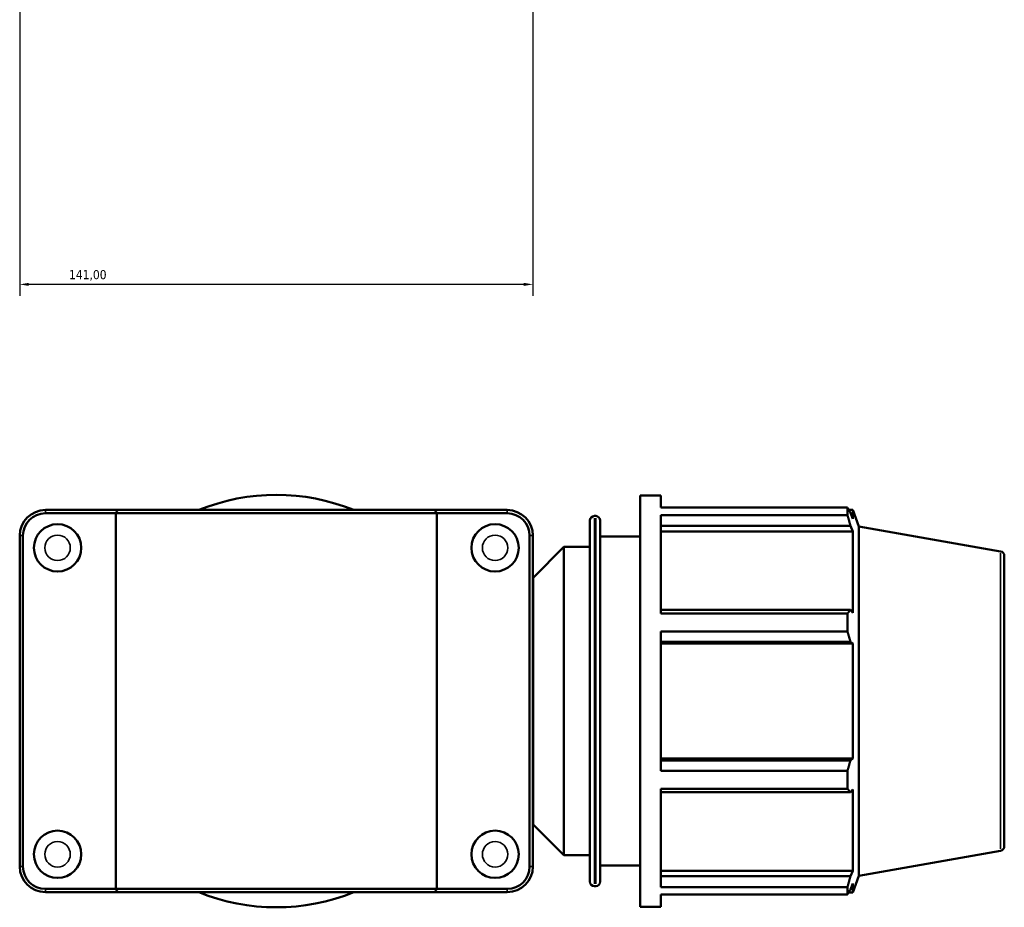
# Model space of a CAD drawing. Header units: millimetres. Extents: x 0 to 1057, y -24 to 1487.
# Tile 6 of 8: x 330 to 601, y 805 to 1049. Entities that reach past the tile are written whole.
import ezdxf

# ---------------------------------------------------------------- set-up
doc = ezdxf.new("R2010")
doc.units = ezdxf.units.MM
for name, color, linetype, lineweight in [('Dimension (ISO)', 7, 'Continuous', 25), ('Visible (ISO)', 7, 'Continuous', 50), ('Visible Narrow (ISO)', 7, 'Continuous', 35)]:
    doc.layers.add(name, color=color, linetype=linetype, lineweight=lineweight)
doc.styles.add('Note Text (ISO)', font='tahoma.ttf')
doc.dimstyles.new('Default (ISO)', dxfattribs={"dimtxt": 2.5, "dimasz": 2.5, "dimexe": 3.175, "dimexo": 0, "dimgap": 0.762, "dimtad": 1, "dimrnd": 1e-08, "dimzin": 0, "dimtxsty": 'Note Text (ISO)', "dimcen": 0.09, "dimdle": 10, "dimclrd": 256, "dimclre": 256, "dimclrt": 256, "dimazin": 0, "dimtfac": 1.40208, "dimtmove": 0, "dimatfit": 3, "dimfxl": 1, "dimtolj": 1, "dimtzin": 0, "dimlwd": -1, "dimlwe": -1, "dimarcsym": 0})

# ---------------------------------------------------------------- blocks, each defined once
blk = doc.blocks.new('*D13')
at = {"layer": 'Defpoints', "color": 0, "transparency": 16777216}
for p in [(330.03, 1106.48), (471.03, 1106.48), (330.03, 976.48)]:
    blk.add_point(p, dxfattribs=at)
at = {"layer": 'Dimension (ISO)', "transparency": 16777216}
for p, q in [((330.03, 1106.48), (330.03, 973.31)), ((471.03, 1106.48), (471.03, 973.31)), ((468.53, 976.48), (332.53, 976.48))]:
    blk.add_line(p, q, dxfattribs=at)
for points in [[(332.53, 976.9), (332.53, 976.06), (330.03, 976.48)], [(468.53, 976.9), (468.53, 976.06), (471.03, 976.48)]]:
    blk.add_solid(points, dxfattribs=at)
at = {"layer": 'Dimension (ISO)', "color": 232, "true_color": 0xca0064, "transparency": 16777216, "insert": (343.58, 980.41), "char_height": 2.5, "attachment_point": 1, "style": 'Note Text (ISO)'}
blk.add_mtext('\\A1;141,00', dxfattribs=at)

msp = doc.modelspace()

# ---------------------------------------------------------------- linework, layer by layer
at = {"layer": 'Visible (ISO)'}
for p, q in [((500.531, 805.501), (500.531, 918.501)), ((500.531, 918.501), (506.181, 918.501)), ((506.181, 915.163), (506.181, 918.501)), ((356.995, 914.501), (337.081, 914.501)), ((356.995, 914.501), (444.067, 914.501)), ((463.981, 914.501), (444.067, 914.501)), ((506.181, 915.163), (557.439, 915.163)), ((557.439, 913.12), (557.439, 915.163)), ((557.797, 914.546), (558.878, 914.546)), ((558.878, 912.114), (558.878, 914.546)), ((560.531, 910.004), (558.878, 914.546)), ((337.081, 913.601), (356.44, 913.601)), ((444.622, 913.601), (356.44, 913.601)), ((356.44, 810.401), (356.44, 913.601)), ((444.622, 913.601), (463.981, 913.601)), ((444.622, 810.401), (444.622, 913.601)), ((486.674, 812.411), (486.674, 911.591)), ((487.934, 912.851), (488.271, 912.851)), ((489.531, 911.591), (489.531, 812.411)), ((506.181, 886.064), (506.181, 913.12)), ((557.439, 913.12), (506.181, 913.12)), ((558.878, 912.114), (558.261, 913.73)), ((506.181, 910.112), (558.261, 910.112)), ((558.261, 910.112), (558.878, 908.609)), ((560.531, 813.998), (560.531, 910.004)), ((599.49, 903.134), (560.531, 910.004)), ((330.031, 907.451), (330.031, 816.551)), ((330.931, 816.551), (330.931, 907.451)), ((470.131, 907.451), (470.131, 816.551)), ((471.031, 816.551), (471.031, 907.451)), ((489.531, 907.201), (500.531, 907.201)), ((506.181, 908.609), (558.878, 908.609)), ((558.878, 886.263), (558.878, 908.609)), ((471.056, 895.901), (479.531, 904.376)), ((479.531, 819.626), (479.531, 904.376)), ((479.531, 904.376), (486.674, 904.376)), ((600.531, 901.894), (600.531, 822.108)), ((471.031, 895.901), (471.056, 895.901)), ((471.056, 828.101), (471.056, 895.901)), ((558.261, 887.046), (506.181, 887.046)), ((506.181, 886.064), (557.439, 886.064)), ((557.439, 881.132), (557.439, 886.064)), ((558.878, 886.263), (558.261, 887.046)), ((506.181, 842.87), (506.181, 881.132)), ((557.439, 881.132), (506.181, 881.132)), ((506.181, 878.311), (558.261, 878.311)), ((506.181, 877.801), (558.878, 877.801)), ((558.261, 878.311), (558.878, 877.801)), ((558.878, 846.2), (558.878, 877.801)), ((506.181, 846.2), (558.878, 846.2)), ((558.261, 845.691), (506.181, 845.691)), ((558.878, 846.2), (558.261, 845.691)), ((506.181, 842.87), (557.439, 842.87)), ((557.439, 837.937), (557.439, 842.87)), ((506.181, 810.881), (506.181, 837.937)), ((557.439, 837.937), (506.181, 837.937)), ((506.181, 836.956), (558.261, 836.956)), ((558.261, 836.956), (558.878, 837.738)), ((558.878, 815.393), (558.878, 837.738)), ((471.031, 828.101), (471.056, 828.101)), ((471.056, 828.101), (479.531, 819.626)), ((479.531, 819.626), (486.674, 819.626)), ((599.49, 820.867), (560.531, 813.998)), ((489.531, 816.801), (500.531, 816.801)), ((506.181, 815.393), (558.878, 815.393)), ((558.878, 815.393), (558.261, 813.889)), ((558.261, 813.889), (506.181, 813.889)), ((558.261, 810.271), (558.878, 811.888)), ((560.531, 813.998), (558.878, 809.456)), ((558.878, 809.456), (558.878, 811.888)), ((356.44, 810.401), (337.081, 810.401)), ((337.081, 809.501), (356.995, 809.501)), ((356.44, 810.401), (444.622, 810.401)), ((444.067, 809.501), (356.995, 809.501)), ((444.067, 809.501), (463.981, 809.501)), ((463.981, 810.401), (444.622, 810.401)), ((487.934, 811.151), (488.271, 811.151)), ((506.181, 810.881), (557.439, 810.881)), ((506.181, 805.501), (506.181, 808.838)), ((557.439, 808.838), (506.181, 808.838)), ((557.439, 808.838), (557.439, 810.881)), ((557.797, 809.456), (558.878, 809.456)), ((500.531, 805.501), (506.181, 805.501))]:
    msp.add_line(p, q, dxfattribs=at)
for centre in [(340.431, 904.101), (460.631, 904.101), (340.431, 819.901), (460.631, 819.901)]:
    msp.add_circle(centre, 6.5, dxfattribs=at)
for centre, radius, start, end in [((400.531, 862.001), 56.656, 67.91773, 112.08227), ((337.081, 907.451), 7.05, 90, 180), ((463.981, 907.451), 7.05, 0, 90), ((337.081, 907.451), 6.15, 90, 180), ((463.981, 907.451), 6.15, 0, 90), ((487.934, 911.591), 1.26, 90, 180), ((488.271, 911.591), 1.26, 0, 90), ((599.271, 901.894), 1.26, 0, 80), ((599.271, 822.108), 1.26, 280, 0), ((337.081, 816.551), 7.05, 180, 270), ((337.081, 816.551), 6.15, 180, 270), ((463.981, 816.551), 7.05, 270, 0), ((463.981, 816.551), 6.15, 270, 0), ((487.934, 812.411), 1.26, 180, 270), ((488.271, 812.411), 1.26, 270, 0), ((400.531, 862.001), 56.656, 247.91773, 292.08227)]:
    msp.add_arc(centre, radius, start, end, dxfattribs=at)
for points in [[(356.995, 914.501), (356.809, 914.201), (356.624, 913.901), (356.44, 913.601)], [(444.067, 914.501), (444.253, 914.201), (444.438, 913.901), (444.622, 913.601)], [(356.995, 809.501), (356.809, 809.8), (356.624, 810.1), (356.44, 810.401)], [(444.067, 809.501), (444.253, 809.8), (444.438, 810.1), (444.622, 810.401)]]:
    msp.add_open_spline(points, degree=3, dxfattribs=at)
for points, weights in [([(557.439, 915.163), (557.866, 914.432), (558.261, 913.73)], [1, 1.00175658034, 1.00269704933]), ([(558.261, 910.112), (557.866, 911.586), (557.439, 913.12)], [1.00269704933, 1.00175658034, 1]), ([(557.439, 886.064), (557.866, 886.565), (558.261, 887.046)], [1, 1.00175658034, 1.00269704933]), ([(558.261, 878.311), (557.866, 879.693), (557.439, 881.132)], [1.00269704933, 1.00175658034, 1]), ([(557.439, 842.87), (557.866, 844.309), (558.261, 845.691)], [1, 1.00175658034, 1.00269704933]), ([(558.261, 836.956), (557.866, 837.436), (557.439, 837.937)], [1.00269704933, 1.00175658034, 1]), ([(557.439, 810.881), (557.866, 812.416), (558.261, 813.889)], [1, 1.00175658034, 1.00269704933]), ([(558.261, 810.271), (557.866, 809.569), (557.439, 808.838)], [1.00269704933, 1.00175658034, 1])]:
    msp.add_rational_spline(points, weights, degree=2, dxfattribs=at)
at = {"layer": 'Visible Narrow (ISO)'}
for p, q in [((337.081, 913.646), (337.081, 914.456)), ((463.981, 913.646), (463.981, 914.456)), ((487.934, 912.225), (487.934, 811.777)), ((488.271, 811.777), (488.271, 912.225)), ((330.886, 907.451), (330.076, 907.451)), ((470.176, 907.451), (470.986, 907.451)), ((599.49, 821.374), (599.49, 902.628)), ((330.886, 816.551), (330.076, 816.551)), ((470.176, 816.551), (470.986, 816.551)), ((337.081, 810.356), (337.081, 809.546)), ((463.981, 810.356), (463.981, 809.546))]:
    msp.add_line(p, q, dxfattribs=at)
for centre in [(340.431, 904.101), (460.631, 904.101), (340.431, 819.901), (460.631, 819.901)]:
    msp.add_circle(centre, 3.5, dxfattribs=at)

# ---------------------------------------------------------------- dimensions: what is measured, and where the dimension line sits
at = {"layer": 'Dimension (ISO)'}
dim = msp.add_linear_dim(base=(330.031, 976.481), p1=(471.031, 1106.481), p2=(330.031, 1106.481), dimstyle='Default (ISO)', override={"dimdec": 2, "dimtp": 0, "dimtm": 0, "dimtdec": 2, "dimtofl": 0, "dimatfit": 1}, dxfattribs=at)
dim.commit()
dim.dimension.update_dxf_attribs({"geometry": '*D13', "text_midpoint": (348.531, 976.481), "dimtype": 160})

doc.saveas('drawing.dxf')
